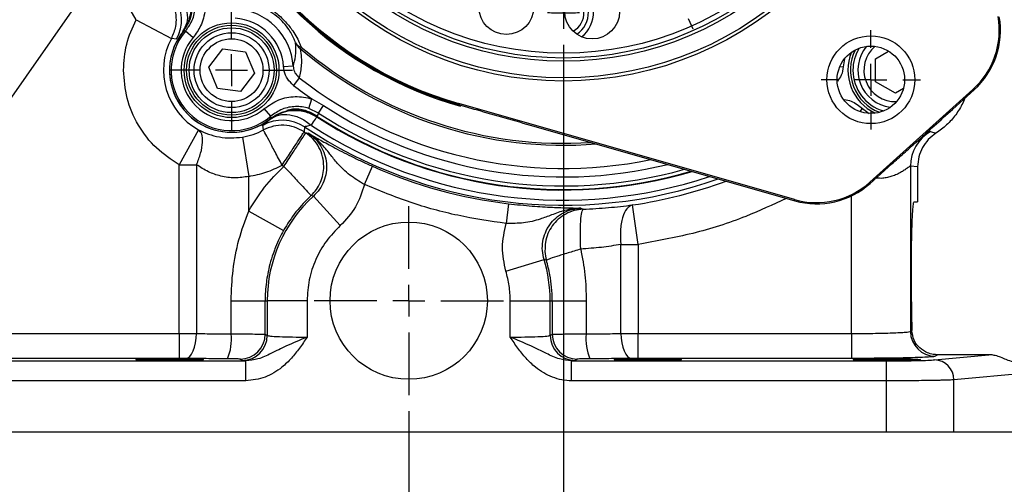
# Model space of a CAD drawing. Header units: inches. Extents: x 0.4 to 16.6, y 0.2 to 10.8.
# Tile 3 of 12: x 3.3 to 6.4, y 4.2 to 5.6. Entities that reach past the tile are written whole.
import ezdxf

# ---------------------------------------------------------------- set-up
doc = ezdxf.new("R2010")
doc.units = ezdxf.units.IN
doc.header["$MEASUREMENT"] = 0
doc.layers.add('SLD-0', color=7, linetype='Continuous', lineweight=25)
doc.styles.add('SLDTEXTSTYLE0', font='TXT', dxfattribs={"width": 0.75})
doc.dimstyles.new('SLDDIMSTYLE0', dxfattribs={"dimtxt": 0.145833, "dimasz": 0.13, "dimexe": 0, "dimexo": 0.0625, "dimgap": 0.036458, "dimtad": 0, "dimtih": 1, "dimtoh": 1, "dimdec": 1, "dimlfac": 2, "dimrnd": 1e-09, "dimzin": 12, "dimdsep": 46, "dimtxsty": 'SLDTEXTSTYLE0', "dimsah": 1, "dimcen": 0.09, "dimadec": 0, "dimazin": 3, "dimtfac": 1, "dimtdec": 1, "dimtofl": 0, "dimtmove": 0, "dimatfit": 3, "dimfxl": 0, "dimfrac": 2, "dimtolj": 1, "dimtzin": 12, "dimarcsym": 0})
doc.dimstyles.new('SLDDIMSTYLE1', dxfattribs={"dimtxt": 0.145833, "dimasz": 0.13, "dimexe": 0, "dimexo": 0.0625, "dimgap": 0.036458, "dimtad": 0, "dimtih": 1, "dimtoh": 1, "dimdec": 1, "dimlfac": 2, "dimrnd": 1e-09, "dimzin": 4, "dimdsep": 46, "dimtxsty": 'SLDTEXTSTYLE0', "dimsah": 1, "dimcen": 0.09, "dimadec": 0, "dimazin": 1, "dimtfac": 1, "dimtdec": 1, "dimtofl": 0, "dimtmove": 0, "dimatfit": 3, "dimfxl": 0, "dimfrac": 2, "dimtolj": 1, "dimtzin": 12, "dimarcsym": 0})

# ---------------------------------------------------------------- blocks, each defined once
blk = doc.blocks.new('_D')
at = {"layer": 'SLD-0', "color": 7}
for p, q in [((5.0777, 8.0255), (7.8678, 8.0255)), ((7.7428, 8.0255), (7.7428, 6.5568)), ((7.5812, 6.2955), (7.5369, 6.2955)), ((7.5369, 6.2955), (7.5369, 6.0638)), ((7.9045, 6.2955), (7.9488, 6.2955)), ((7.9488, 6.2955), (7.9488, 6.0638)), ((7.5369, 6.0638), (7.5812, 6.0638)), ((7.9488, 6.0638), (7.9045, 6.0638)), ((7.7428, 4.3571), (7.7428, 6.0342)), ((6.2991, 4.3571), (7.8678, 4.3571))]:
    blk.add_line(p, q, dxfattribs=at)
for points in [[(7.7428, 8.0255), (7.7228, 7.8955), (7.7628, 7.8955)], [(7.7428, 4.3571), (7.7628, 4.4871), (7.7228, 4.4871)]]:
    blk.add_solid(points, dxfattribs=at)
at = {"layer": 'SLD-0', "color": 7, "char_height": 0.14583, "attachment_point": 1, "style": 'SLDTEXTSTYLE0'}
for s, insert in [('7.3', (7.6082, 6.5131)), ('186', (7.5812, 6.2518))]:
    blk.add_mtext(s, dxfattribs=dict(at, insert=insert))
blk = doc.blocks.new('_D_1')
at = {"layer": 'SLD-0', "color": 7}
for p, q in [((4.5435, 4.4219), (4.5435, 3.1446)), ((6.5102, 4.3071), (6.5102, 3.1446)), ((4.5435, 3.2696), (5.1953, 3.2696)), ((5.3673, 3.2696), (5.323, 3.2696)), ((5.323, 3.2696), (5.323, 3.0379)), ((5.6906, 3.2696), (5.735, 3.2696)), ((5.735, 3.2696), (5.735, 3.0379)), ((6.5102, 3.2696), (5.8626, 3.2696)), ((5.323, 3.0379), (5.3673, 3.0379)), ((5.735, 3.0379), (5.6906, 3.0379))]:
    blk.add_line(p, q, dxfattribs=at)
for points in [[(4.5435, 3.2696), (4.6735, 3.2496), (4.6735, 3.2896)], [(6.5102, 3.2696), (6.3802, 3.2896), (6.3802, 3.2496)]]:
    blk.add_solid(points, dxfattribs=at)
at = {"layer": 'SLD-0', "color": 7, "char_height": 0.14583, "attachment_point": 1, "style": 'SLDTEXTSTYLE0'}
for s, insert in [('3.9', (5.3943, 3.4871)), ('100', (5.3673, 3.2259))]:
    blk.add_mtext(s, dxfattribs=dict(at, insert=insert))
blk = doc.blocks.new('_D_2')
at = {"layer": 'SLD-0', "color": 7}
for p, q in [((5.0277, 5.5686), (5.0277, 3.8244)), ((4.5435, 4.4219), (4.5435, 3.8244)), ((4.5435, 3.9494), (5.0277, 3.9494)), ((5.0277, 3.9494), (5.2492, 3.9494)), ((5.4212, 3.9494), (5.3769, 3.9494)), ((5.3769, 3.9494), (5.3769, 3.7177)), ((5.6367, 3.9494), (5.6811, 3.9494)), ((5.6811, 3.9494), (5.6811, 3.7177)), ((5.3769, 3.7177), (5.4212, 3.7177)), ((5.6811, 3.7177), (5.6367, 3.7177))]:
    blk.add_line(p, q, dxfattribs=at)
for points in [[(4.5435, 3.9494), (4.6735, 3.9294), (4.6735, 3.9694)], [(5.0277, 3.9494), (4.8977, 3.9694), (4.8977, 3.9294)]]:
    blk.add_solid(points, dxfattribs=at)
at = {"layer": 'SLD-0', "color": 7, "char_height": 0.14583, "attachment_point": 1, "style": 'SLDTEXTSTYLE0'}
for s, insert in [('1.0', (5.3943, 4.167)), ('25', (5.4212, 3.9057))]:
    blk.add_mtext(s, dxfattribs=dict(at, insert=insert))
blk = doc.blocks.new('_D_3')
at = {"layer": 'SLD-0', "color": 7}
for p, q in [((4.5435, 4.4219), (4.5435, 3.1446)), ((2.5767, 4.3071), (2.5767, 3.1446)), ((2.5767, 3.2696), (3.2804, 3.2696)), ((3.4524, 3.2696), (3.4081, 3.2696)), ((3.4081, 3.2696), (3.4081, 3.0379)), ((3.7757, 3.2696), (3.8201, 3.2696)), ((3.8201, 3.2696), (3.8201, 3.0379)), ((4.5435, 3.2696), (3.9477, 3.2696)), ((3.4081, 3.0379), (3.4524, 3.0379)), ((3.8201, 3.0379), (3.7757, 3.0379))]:
    blk.add_line(p, q, dxfattribs=at)
for points in [[(2.5767, 3.2696), (2.7067, 3.2496), (2.7067, 3.2896)], [(4.5435, 3.2696), (4.4135, 3.2896), (4.4135, 3.2496)]]:
    blk.add_solid(points, dxfattribs=at)
at = {"layer": 'SLD-0', "color": 7, "char_height": 0.14583, "attachment_point": 1, "style": 'SLDTEXTSTYLE0'}
for s, insert in [('3.9', (3.4794, 3.4871)), ('100', (3.4524, 3.2259))]:
    blk.add_mtext(s, dxfattribs=dict(at, insert=insert))
blk = doc.blocks.new('_D_4')
at = {"layer": 'SLD-0', "color": 7}
for p, q in [((5.9871, 6.528), (7.1987, 6.528)), ((7.0737, 6.528), (7.0737, 5.6951)), ((6.9121, 5.4338), (6.8678, 5.4338)), ((6.8678, 5.4338), (6.8678, 5.2021)), ((7.2354, 5.4338), (7.2797, 5.4338)), ((7.2797, 5.4338), (7.2797, 5.2021)), ((6.8678, 5.2021), (6.9121, 5.2021)), ((7.2797, 5.2021), (7.2354, 5.2021)), ((7.0737, 4.3571), (7.0737, 5.1726)), ((6.2991, 4.3571), (7.1987, 4.3571))]:
    blk.add_line(p, q, dxfattribs=at)
for points in [[(7.0737, 6.528), (7.0537, 6.398), (7.0937, 6.398)], [(7.0737, 4.3571), (7.0937, 4.4871), (7.0537, 4.4871)]]:
    blk.add_solid(points, dxfattribs=at)
at = {"layer": 'SLD-0', "color": 7, "char_height": 0.14583, "attachment_point": 1, "style": 'SLDTEXTSTYLE0'}
for s, insert in [('4.3', (6.9391, 5.6514)), ('110', (6.9121, 5.3901))]:
    blk.add_mtext(s, dxfattribs=dict(at, insert=insert))
blk = doc.blocks.new('SW_CENTERMARKSYMBOL_0')
at = {"layer": 'SLD-0', "color": 0}
for p, q in [((0, 0.1), (0, 0.2962)), ((0, 0), (0, 0.05)), ((-0.1, 0), (-0.2962, 0)), ((0, 0), (-0.05, 0)), ((0, 0), (0, -0.05)), ((0, 0), (0.05, 0)), ((0.1, 0), (0.2962, 0)), ((0, -0.1), (0, -0.2962))]:
    blk.add_line(p, q, dxfattribs=at)
blk = doc.blocks.new('SW_CENTERMARKSYMBOL_1')
at = {"layer": 'SLD-0', "color": 0}
for p, q in [((0, 0.1), (0, 0.190625)), ((0, 0), (0, 0.05)), ((-0.1, 0), (-0.190625, 0)), ((0, 0), (-0.05, 0)), ((0, 0), (0, -0.05)), ((0, 0), (0.05, 0)), ((0.1, 0), (0.190625, 0)), ((0, -0.1), (0, -0.190625))]:
    blk.add_line(p, q, dxfattribs=at)
blk = doc.blocks.new('SW_CENTERMARKSYMBOL_9')
at = {"layer": 'SLD-0', "color": 0}
for p, q in [((-0.3495, 0.8851), (-0.3495, 1.6945)), ((-0.3495, 0.7851), (-0.3495, 0.8351)), ((-0.4495, 0.7851), (-1.2589, 0.7851)), ((-0.3495, 0.7851), (-0.3995, 0.7851)), ((-0.3495, 0.7851), (-0.3495, 0.7351)), ((-0.3495, 0.7851), (-0.2995, 0.7851)), ((-0.2495, 0.7851), (0.5598, 0.7851)), ((-0.3495, 0.6851), (-0.3495, -0.1243)), ((-0.9139, 0.277), (-0.893, 0.2958)), ((-0.9882, 0.21), (-0.951, 0.2435)), ((-0.9882, 0.21), (-1.0253, 0.1766)), ((-1.0625, 0.1431), (-1.0834, 0.1243)), ((-0.0407, 0.0914), (-0.0553, 0.1242)), ((-0.3495, 0.0257), (-0.3495, 0.0538)), ((0, 0), (-0.0203, 0.0457)), ((0, 0), (0.0203, -0.0457)), ((-0.3495, -0.0743), (-0.3495, -0.0243)), ((-0.3495, -0.0743), (-0.3495, -0.1243)), ((0.0407, -0.0914), (0.0553, -0.1242)), ((-0.3495, -0.1743), (-0.3495, -0.2024))]:
    blk.add_line(p, q, dxfattribs=at)
for start, end in [(218.6664, 222), (222, 225.3336), (228.6671, 263.3329), (290.6664, 294), (294, 297.3336), (276.6671, 287.3329), (266.6664, 270), (270, 273.3336)]:
    blk.add_arc((-0.3495, 0.7851), 0.8594, start, end, dxfattribs=at)
blk = doc.blocks.new('SW_CENTERMARKSYMBOL_11')
at = {"layer": 'SLD-0', "color": 0}
for p, q in [((0, 0.1), (0, 0.155475)), ((0, 0), (0, 0.05)), ((-0.1, 0), (-0.155475, 0)), ((0, 0), (-0.05, 0)), ((0, 0), (0, -0.05)), ((0, 0), (0.05, 0)), ((0.1, 0), (0.155475, 0)), ((0, -0.1), (0, -0.155475))]:
    blk.add_line(p, q, dxfattribs=at)

msp = doc.modelspace()

# ---------------------------------------------------------------- linework, layer by layer
at = {"color": 7, "linetype": 'Continuous', "lineweight": 25}
for p, q in [((3.5912, 5.8209), (3.1647, 5.2117)), ((3.6904, 5.6477), (3.5912, 5.8209)), ((3.8649, 5.6763), (3.8557, 5.6434)), ((3.6904, 5.6477), (3.8008, 5.5892)), ((3.8454, 5.6123), (3.8691, 5.592)), ((3.8167, 5.5869), (3.8008, 5.5892)), ((3.9177, 5.4989), (3.9616, 5.5562)), ((3.9616, 5.5562), (4.0331, 5.5468)), ((4.0331, 5.5468), (4.0608, 5.4801)), ((4.2073, 5.5621), (4.2034, 5.5574)), ((6.0037, 5.5256), (6.0451, 5.5495)), ((6.0037, 5.4534), (6.0037, 5.5256)), ((3.9453, 5.4322), (3.9177, 5.4989)), ((4.182, 5.5025), (4.1521, 5.5004)), ((4.0608, 5.4801), (4.0169, 5.4228)), ((4.2011, 5.4656), (4.1829, 5.4421)), ((6.0662, 5.4173), (6.0037, 5.4534)), ((4.0169, 5.4228), (3.9453, 5.4322)), ((6.3088, 5.4292), (5.9866, 5.1391)), ((6.0913, 5.4318), (6.0662, 5.4173)), ((6.2905, 5.4081), (6.3124, 5.4279)), ((6.3124, 5.4279), (6.3088, 5.4292)), ((4.2313, 5.3698), (4.2408, 5.3995)), ((4.2408, 5.3995), (4.2768, 5.3789)), ((6.2446, 5.3667), (6.2905, 5.4081)), ((4.112, 5.3456), (4.0917, 5.3694)), ((4.2615, 5.3555), (4.2313, 5.3698)), ((4.2615, 5.3555), (4.2768, 5.3789)), ((4.6996, 5.3818), (4.7006, 5.3851)), ((5.7506, 5.0845), (4.7006, 5.3851)), ((4.1104, 5.3383), (4.1289, 5.3485)), ((4.2549, 5.3479), (4.2562, 5.3435)), ((3.8857, 5.3031), (3.8251, 5.1938)), ((4.0887, 5.3025), (4.0866, 5.317)), ((4.2174, 5.3122), (4.2162, 5.2965)), ((4.9348, 5.3146), (5.7515, 5.0808)), ((4.0231, 5.2803), (4.0431, 5.157)), ((4.2213, 5.2932), (4.2288, 5.2926)), ((6.1761, 5.2978), (6.1933, 5.2923)), ((3.8251, 4.6654), (3.8251, 5.1938)), ((3.8796, 5.1938), (3.8796, 4.6653)), ((4.1475, 5.1922), (4.153, 5.1885)), ((4.4047, 5.1318), (4.4301, 5.1889)), ((6.0095, 5.1551), (6.0555, 5.1964)), ((6.1134, 5.1894), (6.1134, 4.672)), ((6.136, 5.1873), (6.1134, 5.1894)), ((6.136, 5.1873), (6.136, 5.0771)), ((4.0431, 5.0488), (4.0431, 5.157)), ((5.9875, 5.1353), (6.0095, 5.1551)), ((5.9866, 5.1391), (5.9875, 5.1353)), ((4.2453, 5.0953), (4.238, 5.097)), ((4.3294, 5.003), (4.2453, 5.0953)), ((5.7515, 5.0808), (5.7506, 5.0845)), ((4.8561, 5.0716), (4.8488, 5.0096)), ((5.0822, 5.0578), (5.089, 5.0544)), ((5.2618, 4.9441), (5.2436, 5.0677)), ((6.1249, 5.0771), (6.136, 5.0771)), ((4.0431, 5.0488), (4.152, 4.9877)), ((5.2073, 4.6653), (5.2073, 4.9441)), ((5.2618, 4.9441), (5.2618, 4.6654)), ((4.8476, 4.8604), (4.9671, 4.8967)), ((4.9744, 4.8944), (4.9671, 4.8967)), ((6.1168, 4.7646), (6.1168, 4.8896)), ((3.9878, 4.7681), (4.0943, 4.7681)), ((3.9878, 4.6642), (3.9878, 4.7681)), ((4.0943, 4.7681), (4.1007, 4.7681)), ((4.0943, 4.663), (4.0943, 4.7681)), ((4.2256, 4.7681), (4.1007, 4.7681)), ((4.1007, 4.7681), (4.1007, 4.6592)), ((4.2256, 4.7681), (4.2256, 4.6541)), ((4.8613, 4.6541), (4.8613, 4.7681)), ((4.8613, 4.7681), (4.9862, 4.7681)), ((4.9862, 4.6592), (4.9862, 4.7681)), ((4.9862, 4.7681), (4.9926, 4.7681)), ((4.9926, 4.7681), (4.9926, 4.663)), ((4.9926, 4.7681), (5.0991, 4.7681)), ((5.0991, 4.7681), (5.0991, 4.6642)), ((3.1584, 4.6654), (3.8251, 4.6654)), ((3.8251, 4.6654), (3.8251, 4.5874)), ((4.0943, 4.663), (4.1007, 4.6592)), ((4.9862, 4.6592), (4.9926, 4.663)), ((5.2618, 4.5874), (5.2618, 4.6654)), ((5.2618, 4.6654), (5.9286, 4.6654)), ((5.9286, 4.6654), (5.9286, 4.5874)), ((6.1134, 4.672), (6.1178, 4.6746)), ((6.1889, 4.5827), (6.3592, 4.5987)), ((6.1991, 4.5987), (6.1913, 4.594)), ((6.3592, 4.5987), (6.1991, 4.5987)), ((3.0497, 4.5797), (4.0337, 4.5797)), ((3.8251, 4.5874), (3.1584, 4.5874)), ((4.0228, 4.5812), (4.0164, 4.5851)), ((4.0337, 4.5797), (4.0228, 4.5812)), ((4.0337, 4.5172), (4.0337, 4.5797)), ((5.0641, 4.5812), (5.0532, 4.5797)), ((5.0532, 4.5797), (6.0372, 4.5797)), ((5.0532, 4.5172), (5.0532, 4.5797)), ((5.0706, 4.5851), (5.0641, 4.5812)), ((5.9286, 4.5874), (5.2618, 4.5874)), ((6.0372, 4.5797), (6.0372, 4.5172)), ((6.5021, 4.5439), (6.2491, 4.5202)), ((4.0337, 4.5172), (3.0497, 4.5172)), ((6.0372, 4.5172), (5.0532, 4.5172)), ((6.0372, 4.5172), (6.0372, 4.3571)), ((6.2491, 4.3571), (6.2491, 4.5202)), ((3.0497, 4.3571), (6.0372, 4.3571)), ((6.0372, 4.3571), (6.2491, 4.3571)), ((6.2491, 4.3571), (6.5021, 4.3571))]:
    msp.add_line(p, q, dxfattribs=at)
at = {"color": 8, "linetype": 'Continuous', "lineweight": 25}
for p, q in [((5.9069, 5.5253), (5.9033, 5.5004)), ((5.8926, 5.5012), (5.9033, 5.5004)), ((5.9556, 5.3599), (5.9637, 5.3694)), ((5.9637, 5.3694), (5.9845, 5.3544)), ((5.9286, 4.6654), (5.9286, 5.0958))]:
    msp.add_line(p, q, dxfattribs=at)
at = {"color": 7, "linetype": 'Continuous', "lineweight": 25, "flags": 128}
for points in [[(3.8456, 4.5873), (3.8521, 4.5891), (3.8584, 4.5937), (3.8642, 4.6011), (3.8694, 4.6108), (3.8736, 4.6225), (3.8768, 4.6358), (3.8788, 4.6503), (3.8796, 4.6653)], [(5.2073, 4.6653), (5.2081, 4.6503), (5.2102, 4.6358), (5.2133, 4.6225), (5.2176, 4.6108), (5.2227, 4.6011), (5.2285, 4.5937), (5.2348, 4.5891), (5.2413, 4.5873)]]:
    msp.add_lwpolyline(points, dxfattribs=at)
at = {"color": 7, "linetype": 'Continuous', "lineweight": 25}
for centre, radius in [((5.0277, 6.528), 1.0725), ((5.0277, 6.528), 1.0625), ((5.0277, 6.528), 1.0105), ((5.0277, 6.528), 1.0005), ((5.0277, 6.528), 0.9855), ((4.849, 5.6874), 0.0859), ((5.1175, 5.6733), 0.0859), ((3.9892, 5.4895), 0.1484), ((3.9892, 5.4895), 0.1406), ((3.9892, 5.4895), 0.1328), ((3.9892, 5.4895), 0.1172), ((3.9892, 5.4895), 0.0983), ((5.9896, 5.4597), 0.1375), ((5.9896, 5.4597), 0.1055), ((4.5435, 4.7681), 0.2462)]:
    msp.add_circle(centre, radius, dxfattribs=at)
for centre, radius, start, end in [((5.0277, 6.528), 1.1922, 189.9731, 254.0269), ((5.0277, 6.528), 1.1888, 189.9731, 254.0269), ((5.0277, 5.6686), 0.0781, 301.9798, 63.1599), ((5.0277, 5.6686), 0.0938, 307.2621, 58.7379), ((3.7078, 5.6484), 0.125, 330.5524, 33.6555), ((5.0277, 5.6686), 0.0643, 297.7228, 68.2773), ((3.9892, 5.4894), 0.1933, 3.8578, 86.1422), ((3.9892, 5.4894), 0.1633, 3.8578, 86.1422), ((3.9892, 5.4894), 0.1942, 141.2653, 270), ((3.9892, 5.4894), 0.1942, 141.2653, 308.7347), ((3.9892, 5.4894), 0.1891, 139.4979, 310.5021), ((3.9892, 5.4894), 0.2131, 152.0974, 240.9742), ((3.9892, 5.4894), 0.1579, 139.4979, 310.5021), ((4.2137, 5.5891), 0.0278, 209.5769, 256.7558), ((4.2334, 5.595), 0.0481, 203.9953, 231.3241), ((6.0662, 5.4895), 0.1406, 153.3982, 249.4399), ((6.0662, 5.4895), 0.1173, 140.3499, 262.115), ((5.0277, 6.528), 1.3758, 232.1172, 235.1115), ((3.9892, 5.4894), 0.1942, 270, 308.7347), ((4.1481, 5.2081), 0.125, 56.3445, 119.4476), ((5.0277, 6.528), 1.412, 236.9123, 286.4263), ((3.9892, 5.4894), 0.2118, 279.2084, 298.0345), ((5.0277, 6.528), 1.4748, 236.6166, 236.8544), ((6.2385, 5.1894), 0.1251, 119.8874, 179.9951), ((5.0277, 6.528), 1.4664, 245.9515, 263.2799), ((4.5435, 4.7681), 0.4427, 132.3361, 180), ((4.5435, 4.7681), 0.4489, 132.8816, 150.7036), ((4.5435, 4.7681), 0.4427, 0, 16.8953), ((3.8385, 4.6464), 0.1504, 336.4276, 6.8128), ((4.0163, 4.6631), 0.0781, 270.0941, 359.9409), ((4.0227, 4.6593), 0.0781, 270.0941, 359.9409), ((5.0642, 4.6593), 0.0781, 180.0591, 269.9059), ((5.0707, 4.6631), 0.0781, 180.0591, 269.9059), ((5.2484, 4.6464), 0.1504, 173.1872, 203.5724), ((6.1915, 4.6721), 0.0781, 180.0591, 269.9059), ((6.1872, 4.5209), 0.0619, 359.4236, 88.4406)]:
    msp.add_arc(centre, radius, start, end, dxfattribs=at)
at = {"color": 8, "linetype": 'Continuous', "lineweight": 25}
for centre, radius, start, end in [((5.0277, 6.528), 1.1954, 198.852, 254.348), ((5.0277, 6.528), 1.2734, 229.6581, 274.6017), ((5.0277, 6.528), 1.2673, 229.6581, 273.8557), ((6.0662, 5.4895), 0.1484, 157.6095, 244.8554), ((6.0662, 5.4895), 0.1328, 148.6634, 180), ((6.0662, 5.4895), 0.0983, 130.3328, 272.1321), ((6.0662, 5.4895), 0.1328, 180, 253.8015), ((5.0277, 6.528), 1.3461, 232.1172, 281.6972), ((5.0277, 6.528), 1.3727, 236.8366, 283.7451), ((5.0277, 6.528), 1.4136, 236.9214, 286.5323), ((5.0277, 6.528), 1.412, 236.9123, 286.4249), ((5.0277, 6.528), 1.4007, 236.8366, 285.6921), ((5.0277, 6.528), 1.4611, 236.3186, 289.347), ((5.0277, 6.528), 1.4453, 236.9214, 288.452), ((5.0277, 6.528), 1.4761, 278.4079, 290.1617)]:
    msp.add_arc(centre, radius, start, end, dxfattribs=at)
at = {"color": 7, "linetype": 'Continuous', "lineweight": 25}
for centre, major_axis, ratio, start_param, end_param in [((6.1415, 5.6149), (-0.2364, 0.0815), 0.999801, 2.635766, 3.647419), ((6.1451, 5.6137), (0.2364, -0.0815), 0.999851, 5.777359, 6.789012), ((5.8194, 5.3249), (-0.0563, 0.2436), 0.999801, 2.635766, 3.647419), ((5.8202, 5.3212), (-0.0563, 0.2436), 0.999851, 2.635766, 3.647419), ((6.1249, 4.7646), (0, 0.1875), 0.043661, 1.570796, 2.071341)]:
    msp.add_ellipse(centre, major_axis=major_axis, ratio=ratio, start_param=start_param, end_param=end_param, dxfattribs=at)
for centre in [(3.7954, 4.5836), (5.2915, 4.5836), (6.0395, 4.5836)]:
    msp.add_ellipse(centre, major_axis=(0.1055, 0), ratio=0.026186, dxfattribs=at)
for points, knots in [([(3.8167, 5.7392), (3.8245, 5.7287), (3.8406, 5.7071), (3.8516, 5.6711), (3.8514, 5.6367), (3.8413, 5.6192), (3.8364, 5.6106)], [0, 0, 0, 0, 0.243136, 0.5, 0.756864, 1, 1, 1, 1]), ([(3.8364, 5.6106), (3.8448, 5.6239), (3.8588, 5.6461), (3.8649, 5.6853), (3.8614, 5.7222), (3.8492, 5.7452), (3.8432, 5.7565)], [0, 0, 0, 0, 0.30035, 0.499876, 0.756119, 1, 1, 1, 1]), ([(3.8454, 5.6123), (3.8521, 5.6216), (3.8671, 5.6423), (3.8771, 5.6815), (3.8751, 5.7128), (3.8703, 5.7289), (3.8695, 5.7316)], [0, 0, 0, 0, 0.2712374, 0.6021638, 0.9327439, 1, 1, 1, 1]), ([(3.8992, 5.7411), (3.9002, 5.7377), (3.9062, 5.7175), (3.9087, 5.6784), (3.8963, 5.6295), (3.8775, 5.6036), (3.8691, 5.592)], [0, 0, 0, 0, 0.067291, 0.398, 0.728909, 1, 1, 1, 1]), ([(3.7947, 5.7164), (3.7993, 5.7084), (3.8103, 5.6891), (3.8162, 5.6578), (3.8146, 5.6222), (3.8059, 5.6015), (3.8008, 5.5892)], [0, 0, 0, 0, 0.2054038, 0.5000114, 0.702002, 1, 1, 1, 1]), ([(4.0618, 5.7076), (4.071, 5.7036), (4.0935, 5.6939), (4.1277, 5.6712), (4.1592, 5.6412), (4.1849, 5.6082), (4.1994, 5.5815), (4.206, 5.5653), (4.2073, 5.5621)], [0, 0, 0, 0, 0.162337, 0.395787, 0.554182, 0.711926, 0.942817, 1, 1, 1, 1]), ([(3.8653, 5.6883), (3.8652, 5.6848), (3.8647, 5.671), (3.8589, 5.6433), (3.8454, 5.6228), (3.8377, 5.611)], [0, 0, 0, 0, 0.125551, 0.495144, 1, 1, 1, 1]), ([(4.1895, 5.5754), (4.1885, 5.578), (4.1837, 5.5905), (4.1731, 5.6114), (4.1536, 5.6371), (4.1392, 5.651), (4.1236, 5.6641), (4.1109, 5.6727), (4.0923, 5.6829), (4.0824, 5.6869), (4.0751, 5.6898)], [0, 0, 0, 0, 0.060426, 0.295827, 0.448101, 0.575654, 0.598782, 0.771911, 0.830481, 1, 1, 1, 1]), ([(3.8454, 5.6123), (3.8443, 5.6121), (3.8417, 5.6117), (3.8392, 5.6112), (3.8377, 5.611)], [0, 0, 0, 0, 0.423273, 1, 1, 1, 1]), ([(4.182, 5.5025), (4.1851, 5.5123), (4.1915, 5.5329), (4.1902, 5.5609), (4.1895, 5.5754)], [0, 0, 0, 0, 0.478666, 1, 1, 1, 1]), ([(4.2034, 5.5574), (4.2035, 5.557), (4.2075, 5.5375), (4.209, 5.505), (4.2037, 5.4786), (4.2011, 5.4656)], [0, 0, 0, 0, 0.0106574, 0.5134767, 1, 1, 1, 1]), ([(3.8251, 5.1938), (3.8004, 5.2101), (3.7502, 5.2431), (3.6946, 5.3161), (3.6578, 5.4), (3.6533, 5.46), (3.6511, 5.4894)], [0, 0, 0, 0, 0.245523, 0.5, 0.754477, 1, 1, 1, 1]), ([(4.1829, 5.4421), (4.1764, 5.4484), (4.1633, 5.4608), (4.1543, 5.4823), (4.1527, 5.4958), (4.1521, 5.5004)], [0, 0, 0, 0, 0.397023, 0.793893, 1, 1, 1, 1]), ([(4.182, 5.5025), (4.1823, 5.4995), (4.1833, 5.491), (4.1889, 5.4774), (4.1971, 5.4695), (4.2011, 5.4656)], [0, 0, 0, 0, 0.207401, 0.604963, 1, 1, 1, 1]), ([(4.0917, 5.3694), (4.1062, 5.3795), (4.1352, 5.3998), (4.1883, 5.4097), (4.2238, 5.4049), (4.2406, 5.3995), (4.2408, 5.3995)], [0, 0, 0, 0, 0.332453, 0.664935, 0.996731, 1, 1, 1, 1]), ([(6.2851, 5.4079), (6.2826, 5.4007), (6.2754, 5.38), (6.2557, 5.3496), (6.2279, 5.3172), (6.2048, 5.3006), (6.1933, 5.2923)], [0, 0, 0, 0, 0.152588, 0.435059, 0.717529, 1, 1, 1, 1]), ([(4.1103, 5.3367), (4.1236, 5.3451), (4.1458, 5.3591), (4.185, 5.3652), (4.2219, 5.3617), (4.2449, 5.3495), (4.2562, 5.3435)], [0, 0, 0, 0, 0.300346, 0.499876, 0.756119, 1, 1, 1, 1]), ([(4.1107, 5.338), (4.1225, 5.3459), (4.1386, 5.3567), (4.1574, 5.3615), (4.1624, 5.3627)], [0, 0, 0, 0, 0.729749, 1, 1, 1, 1]), ([(4.2313, 5.3698), (4.2312, 5.3699), (4.2177, 5.3741), (4.1893, 5.3779), (4.1468, 5.37), (4.1236, 5.3538), (4.112, 5.3456)], [0, 0, 0, 0, 0.003267, 0.334916, 0.667383, 1, 1, 1, 1]), ([(4.1622, 5.3644), (4.1682, 5.366), (4.1869, 5.3707), (4.2201, 5.3661), (4.2433, 5.354), (4.2549, 5.3479)], [0, 0, 0, 0, 0.191777, 0.594963, 1, 1, 1, 1]), ([(4.1624, 5.3627), (4.1625, 5.3627), (4.165, 5.3632), (4.1674, 5.3635), (4.1697, 5.3638)], [0, 0, 0, 0, 0.0200913, 1, 1, 1, 1]), ([(4.1697, 5.3638), (4.172, 5.3641), (4.1882, 5.3663), (4.2194, 5.3645), (4.2444, 5.3515), (4.2569, 5.345)], [0, 0, 0, 0, 0.07803, 0.53902, 1, 1, 1, 1]), ([(4.6996, 5.3818), (4.7179, 5.3766), (4.7963, 5.3541), (4.8747, 5.3317), (4.9348, 5.3146)], [0, 0, 0, 0, 0.233337, 1, 1, 1, 1]), ([(6.0555, 5.1964), (6.068, 5.2076), (6.0931, 5.23), (6.1374, 5.2698), (6.1882, 5.3156), (6.2258, 5.3496), (6.2446, 5.3667)], [0, 0, 0, 0, 0.199302, 0.400437, 0.698467, 1, 1, 1, 1]), ([(4.0866, 5.317), (4.0877, 5.3181), (4.0898, 5.3202), (4.1037, 5.3313), (4.1103, 5.3367)], [0, 0, 0, 0, 0.521875, 1, 1, 1, 1]), ([(4.1103, 5.3367), (4.1189, 5.3416), (4.1365, 5.3517), (4.1708, 5.3518), (4.2068, 5.3409), (4.2284, 5.3248), (4.2389, 5.317)], [0, 0, 0, 0, 0.243136, 0.5, 0.756864, 1, 1, 1, 1]), ([(4.1107, 5.338), (4.1109, 5.3394), (4.1114, 5.342), (4.1118, 5.3446), (4.112, 5.3456)], [0, 0, 0, 0, 0.576727, 1, 1, 1, 1]), ([(4.2615, 5.3555), (4.2608, 5.3539), (4.2593, 5.3504), (4.2578, 5.3469), (4.2569, 5.345)], [0, 0, 0, 0, 0.450353, 1, 1, 1, 1]), ([(3.8796, 5.1938), (3.8844, 5.206), (3.8942, 5.231), (3.8996, 5.2646), (3.8975, 5.2909), (3.8896, 5.2991), (3.8857, 5.3031)], [0, 0, 0, 0, 0.242922, 0.5, 0.757078, 1, 1, 1, 1]), ([(3.8857, 5.3031), (3.896, 5.2982), (3.916, 5.2886), (3.9504, 5.28), (3.9865, 5.2762), (4.0109, 5.279), (4.0231, 5.2803)], [0, 0, 0, 0, 0.264397, 0.518072, 0.760865, 1, 1, 1, 1]), ([(4.2162, 5.2965), (4.2064, 5.3019), (4.1868, 5.3128), (4.1533, 5.3183), (4.1195, 5.3159), (4.099, 5.3069), (4.0887, 5.3025)], [0, 0, 0, 0, 0.25, 0.5, 0.75, 1, 1, 1, 1]), ([(4.2389, 5.317), (4.2334, 5.3157), (4.2252, 5.3137), (4.2183, 5.3128), (4.2177, 5.3124), (4.2174, 5.3122)], [0, 0, 0, 0, 0.498523, 0.750294, 1, 1, 1, 1]), ([(4.2778, 5.1885), (4.2771, 5.1987), (4.2756, 5.2194), (4.2638, 5.2486), (4.2459, 5.2745), (4.2294, 5.287), (4.2213, 5.2932)], [0, 0, 0, 0, 0.246118, 0.5, 0.753882, 1, 1, 1, 1]), ([(4.2288, 5.2926), (4.2342, 5.2895), (4.2451, 5.2832), (4.2629, 5.2732), (4.2831, 5.2621), (4.3065, 5.2494), (4.3332, 5.2354), (4.3632, 5.2202), (4.3957, 5.2045), (4.4187, 5.194), (4.4301, 5.1889)], [0, 0, 0, 0, 0.127266, 0.254264, 0.380143, 0.504961, 0.6321, 0.753817, 0.877276, 1, 1, 1, 1]), ([(4.4047, 5.1318), (4.389, 5.1413), (4.3562, 5.1613), (4.3226, 5.1943), (4.2957, 5.2286), (4.2682, 5.2634), (4.2424, 5.2825), (4.2288, 5.2926)], [0, 0, 0, 0, 0.200921, 0.42175, 0.59011, 0.784467, 1, 1, 1, 1]), ([(4.2288, 5.2926), (4.2365, 5.2869), (4.2518, 5.2755), (4.2692, 5.2524), (4.2812, 5.2263), (4.2869, 5.1981), (4.286, 5.1693), (4.2785, 5.1416), (4.2652, 5.1159), (4.2519, 5.1022), (4.2453, 5.0953)], [0, 0, 0, 0, 0.125504, 0.250381, 0.375384, 0.500515, 0.625146, 0.749927, 0.875096, 1, 1, 1, 1]), ([(6.1933, 5.2923), (6.1849, 5.286), (6.1683, 5.2735), (6.1503, 5.2477), (6.1382, 5.2186), (6.1367, 5.1977), (6.136, 5.1873)], [0, 0, 0, 0, 0.250654, 0.499259, 0.74905, 1, 1, 1, 1]), ([(4.0431, 5.157), (4.0284, 5.1548), (4.0065, 5.1514), (3.9771, 5.1538), (3.9489, 5.159), (3.9148, 5.1709), (3.8916, 5.186), (3.8796, 5.1938)], [0, 0, 0, 0, 0.248335, 0.373429, 0.501075, 0.742446, 1, 1, 1, 1]), ([(4.238, 5.097), (4.2438, 5.1032), (4.2557, 5.1155), (4.2681, 5.1383), (4.2763, 5.1629), (4.2773, 5.1801), (4.2778, 5.1885)], [0, 0, 0, 0, 0.247346, 0.5, 0.752654, 1, 1, 1, 1]), ([(4.4047, 5.1318), (4.397, 5.1075), (4.3818, 5.0588), (4.3469, 5.0216), (4.3294, 5.003)], [0, 0, 0, 0, 0.5001244, 1, 1, 1, 1]), ([(4.8488, 5.0096), (4.798, 5.0171), (4.6963, 5.0322), (4.5473, 5.0733), (4.4522, 5.1123), (4.4047, 5.1318)], [0, 0, 0, 0, 0.333257, 0.666732, 1, 1, 1, 1]), ([(5.0822, 5.0578), (5.0654, 5.0561), (5.0334, 5.0529), (4.992, 5.037), (4.9513, 5.0214), (4.9055, 5.0101), (4.8671, 5.0098), (4.8488, 5.0096)], [0, 0, 0, 0, 0.215533, 0.40989, 0.57825, 0.799079, 1, 1, 1, 1]), ([(4.8561, 5.0716), (4.8686, 5.0702), (4.8937, 5.0674), (4.9296, 5.0643), (4.9632, 5.062), (4.9934, 5.0604), (5.0199, 5.0593), (5.043, 5.0586), (5.0634, 5.0581), (5.0759, 5.0579), (5.0822, 5.0578)], [0, 0, 0, 0, 0.122724, 0.246183, 0.367905, 0.495039, 0.619857, 0.745736, 0.872734, 1, 1, 1, 1]), ([(4.9671, 4.8967), (4.9649, 4.906), (4.9605, 4.9246), (4.9622, 4.9535), (4.97, 4.9811), (4.9839, 5.0063), (5.0032, 5.0276), (5.0269, 5.0439), (5.0536, 5.0549), (5.0726, 5.0568), (5.0822, 5.0578)], [0, 0, 0, 0, 0.1249042, 0.2500728, 0.3748542, 0.4994848, 0.6246164, 0.749619, 0.8744961, 1, 1, 1, 1]), ([(5.089, 5.0544), (5.0797, 5.0534), (5.061, 5.0513), (5.0344, 5.0403), (5.011, 5.024), (4.9919, 5.0029), (4.9782, 4.9781), (4.9703, 4.9531), (4.9701, 4.9364), (4.97, 4.9294)], [0, 0, 0, 0, 0.1462736, 0.2963852, 0.4464968, 0.5927704, 0.739044, 0.8891556, 1, 1, 1, 1]), ([(5.0816, 4.9295), (5.0812, 4.945), (5.0803, 4.977), (5.0815, 5.0185), (5.0845, 5.0477), (5.0875, 5.0522), (5.089, 5.0544)], [0, 0, 0, 0, 0.240494, 0.499997, 0.757068, 1, 1, 1, 1]), ([(5.2436, 5.0677), (5.2375, 5.0649), (5.2248, 5.059), (5.2114, 5.0298), (5.2045, 4.9896), (5.2064, 4.9589), (5.2073, 4.9441)], [0, 0, 0, 0, 0.241203, 0.5, 0.758797, 1, 1, 1, 1]), ([(6.1168, 4.8896), (6.1168, 4.901), (6.1168, 4.9246), (6.1173, 4.9595), (6.1181, 4.9931), (6.1191, 5.0231), (6.1204, 5.0475), (6.1219, 5.0648), (6.1234, 5.0752), (6.1244, 5.0765), (6.1249, 5.0771)], [0, 0, 0, 0, 0.116461, 0.239907, 0.368501, 0.499847, 0.63122, 0.759884, 0.883429, 1, 1, 1, 1]), ([(3.9878, 4.7681), (3.989, 4.8002), (3.9915, 4.8642), (4.0097, 4.9589), (4.032, 5.0189), (4.0431, 5.0488)], [0, 0, 0, 0, 0.334359, 0.667477, 1, 1, 1, 1]), ([(4.3294, 5.003), (4.3142, 4.9874), (4.2833, 4.9558), (4.2509, 4.8973), (4.2295, 4.834), (4.2269, 4.7899), (4.2256, 4.7681)], [0, 0, 0, 0, 0.247277, 0.5, 0.752723, 1, 1, 1, 1]), ([(4.8476, 4.8604), (4.8421, 4.8853), (4.8311, 4.9351), (4.8429, 4.9848), (4.8488, 5.0096)], [0, 0, 0, 0, 0.4998756, 1, 1, 1, 1]), ([(4.152, 4.9877), (4.1478, 4.98), (4.1387, 4.9631), (4.128, 4.9388), (4.1176, 4.9114), (4.1091, 4.8835), (4.1023, 4.8535), (4.0977, 4.8249), (4.0948, 4.7967), (4.0945, 4.7775), (4.0943, 4.7681)], [0, 0, 0, 0, 0.115342, 0.249777, 0.347008, 0.498247, 0.630411, 0.74895, 0.876797, 1, 1, 1, 1]), ([(5.0816, 4.9295), (5.068, 4.9254), (5.0399, 4.917), (5.0047, 4.9058), (4.9801, 4.8974), (4.9763, 4.8954), (4.9744, 4.8944)], [0, 0, 0, 0, 0.241834, 0.5, 0.758166, 1, 1, 1, 1]), ([(4.9926, 4.7681), (4.9922, 4.7821), (4.9915, 4.8092), (4.9856, 4.8516), (4.9783, 4.8793), (4.9744, 4.8944)], [0, 0, 0, 0, 0.3281858, 0.6350077, 1, 1, 1, 1]), ([(3.8251, 4.6654), (3.8345, 4.6654), (3.8533, 4.6654), (3.8708, 4.6653), (3.8796, 4.6653)], [0, 0, 0, 0, 0.495691, 1, 1, 1, 1]), ([(3.8796, 4.6653), (3.8971, 4.665), (3.932, 4.6645), (3.9693, 4.6643), (3.9878, 4.6642)], [0, 0, 0, 0, 0.503909, 1, 1, 1, 1]), ([(3.9878, 4.6642), (4.0014, 4.6642), (4.0294, 4.6641), (4.0621, 4.6638), (4.0872, 4.6635), (4.0917, 4.6632), (4.0943, 4.663)], [0, 0, 0, 0, 0.242333, 0.500064, 0.714993, 1, 1, 1, 1]), ([(4.2256, 4.6541), (4.2038, 4.645), (4.1639, 4.6284), (4.1157, 4.6043), (4.0749, 4.5842), (4.0467, 4.5811), (4.0337, 4.5797)], [0, 0, 0, 0, 0.3267, 0.597068, 0.814921, 1, 1, 1, 1]), ([(4.2256, 4.6541), (4.2179, 4.6425), (4.2025, 4.6197), (4.177, 4.5875), (4.1499, 4.5612), (4.1219, 4.5416), (4.085, 4.5229), (4.0543, 4.5195), (4.0337, 4.5172)], [0, 0, 0, 0, 0.169826, 0.335253, 0.499961, 0.627917, 0.750681, 1, 1, 1, 1]), ([(4.1007, 4.6592), (4.1031, 4.6585), (4.1079, 4.6572), (4.137, 4.6555), (4.1783, 4.6543), (4.2101, 4.6542), (4.2256, 4.6541)], [0, 0, 0, 0, 0.240763, 0.500141, 0.756468, 1, 1, 1, 1]), ([(4.8613, 4.6541), (4.8768, 4.6542), (4.9087, 4.6543), (4.9499, 4.6555), (4.9791, 4.6572), (4.9839, 4.6585), (4.9862, 4.6592)], [0, 0, 0, 0, 0.24353, 0.499859, 0.759237, 1, 1, 1, 1]), ([(5.0532, 4.5797), (5.0403, 4.5811), (5.0121, 4.5842), (4.9712, 4.6043), (4.923, 4.6284), (4.8831, 4.645), (4.8613, 4.6541)], [0, 0, 0, 0, 0.185079, 0.4029315, 0.6732998, 1, 1, 1, 1]), ([(5.0532, 4.5172), (5.0429, 4.5178), (5.0224, 4.519), (4.9928, 4.528), (4.965, 4.5415), (4.937, 4.5612), (4.9099, 4.5875), (4.8844, 4.6197), (4.8691, 4.6425), (4.8613, 4.6541)], [0, 0, 0, 0, 0.1249395, 0.2501263, 0.3727131, 0.5005739, 0.6650645, 0.8303125, 1, 1, 1, 1]), ([(4.9926, 4.663), (4.9952, 4.6632), (4.9997, 4.6635), (5.0248, 4.6638), (5.0575, 4.6641), (5.0855, 4.6642), (5.0991, 4.6642)], [0, 0, 0, 0, 0.285011, 0.499936, 0.757669, 1, 1, 1, 1]), ([(5.0991, 4.6642), (5.1176, 4.6643), (5.155, 4.6645), (5.1898, 4.665), (5.2073, 4.6653)], [0, 0, 0, 0, 0.496091, 1, 1, 1, 1]), ([(5.2073, 4.6653), (5.2161, 4.6653), (5.2336, 4.6654), (5.2525, 4.6654), (5.2618, 4.6654)], [0, 0, 0, 0, 0.504309, 1, 1, 1, 1]), ([(5.9286, 4.6654), (5.9515, 4.6655), (5.9865, 4.6656), (6.0286, 4.6664), (6.0522, 4.6671), (6.0686, 4.6678), (6.0797, 4.6683), (6.0898, 4.6689), (6.0999, 4.6696), (6.1098, 4.6707), (6.1121, 4.6715), (6.1134, 4.672)], [0, 0, 0, 0, 0.242625, 0.369304, 0.499215, 0.559577, 0.623026, 0.689561, 0.759183, 0.86366, 1, 1, 1, 1]), ([(6.1991, 4.5987), (6.1942, 4.5989), (6.1824, 4.5996), (6.1621, 4.6061), (6.1412, 4.6197), (6.1228, 4.6427), (6.1194, 4.6641), (6.1178, 4.6746)], [0, 0, 0, 0, 0.101068, 0.239881, 0.483992, 0.746038, 1, 1, 1, 1]), ([(6.1913, 4.594), (6.1898, 4.5936), (6.1868, 4.5927), (6.1708, 4.5915), (6.1458, 4.5903), (6.1117, 4.5893), (6.0703, 4.5884), (6.0242, 4.5878), (5.9764, 4.5875), (5.9442, 4.5874), (5.9286, 4.5874)], [0, 0, 0, 0, 0.117003, 0.240615, 0.369057, 0.500054, 0.631042, 0.759459, 0.883036, 1, 1, 1, 1]), ([(6.4345, 4.5771), (6.4284, 4.5785), (6.419, 4.5806), (6.3981, 4.5905), (6.3812, 4.5961), (6.368, 4.5984), (6.3613, 4.5986), (6.3592, 4.5987)], [0, 0, 0, 0, 0.437339, 0.667102, 0.837046, 0.950512, 1, 1, 1, 1]), ([(3.8456, 4.5873), (3.8423, 4.5873), (3.8358, 4.5874), (3.8287, 4.5874), (3.8251, 4.5874)], [0, 0, 0, 0, 0.500008, 1, 1, 1, 1]), ([(3.9763, 4.5862), (3.9538, 4.5863), (3.9087, 4.5866), (3.8666, 4.587), (3.8456, 4.5873)], [0, 0, 0, 0, 0.4999927, 1, 1, 1, 1]), ([(4.0164, 4.5851), (4.0156, 4.5852), (4.0141, 4.5855), (4.005, 4.5859), (3.992, 4.5861), (3.9815, 4.5862), (3.9763, 4.5862)], [0, 0, 0, 0, 0.242453, 0.500051, 0.757619, 1, 1, 1, 1]), ([(5.1106, 4.5862), (5.1055, 4.5862), (5.0949, 4.5861), (5.0819, 4.5859), (5.0728, 4.5855), (5.0713, 4.5852), (5.0706, 4.5851)], [0, 0, 0, 0, 0.242381, 0.499949, 0.757547, 1, 1, 1, 1]), ([(5.2413, 4.5873), (5.2203, 4.587), (5.1783, 4.5866), (5.1332, 4.5863), (5.1106, 4.5862)], [0, 0, 0, 0, 0.500007, 1, 1, 1, 1]), ([(5.2618, 4.5874), (5.2583, 4.5874), (5.2512, 4.5874), (5.2446, 4.5873), (5.2413, 4.5873)], [0, 0, 0, 0, 0.499992, 1, 1, 1, 1]), ([(6.0372, 4.5797), (6.0538, 4.5797), (6.0879, 4.5798), (6.134, 4.5805), (6.1708, 4.5815), (6.183, 4.5823), (6.1889, 4.5827)], [0, 0, 0, 0, 0.243268, 0.499953, 0.756665, 1, 1, 1, 1]), ([(6.2491, 4.5202), (6.2449, 4.52), (6.2366, 4.5195), (6.2191, 4.519), (6.202, 4.5186), (6.1866, 4.5183), (6.1572, 4.5178), (6.1082, 4.5173), (6.0606, 4.5173), (6.0372, 4.5172)], [0, 0, 0, 0, 0.140209, 0.2704124, 0.3517004, 0.4285305, 0.5009021, 0.7549879, 1, 1, 1, 1])]:
    msp.add_open_spline(points, degree=3, knots=knots, dxfattribs=at)
for points in [[(3.6511, 5.4894), (3.6528, 5.517), (3.6562, 5.5722), (3.679, 5.6225), (3.6904, 5.6477)], [(4.2389, 5.317), (4.2438, 5.3244), (4.2535, 5.3394), (4.2553, 5.3421), (4.2562, 5.3435)], [(4.1475, 5.1922), (4.1399, 5.2064), (4.1247, 5.2348), (4.1055, 5.2709), (4.0919, 5.2965), (4.0898, 5.3005), (4.0887, 5.3025)], [(4.1475, 5.1922), (4.1563, 5.2056), (4.174, 5.2325), (4.1965, 5.2666), (4.2125, 5.2909), (4.215, 5.2946), (4.2162, 5.2965)], [(4.153, 5.1885), (4.1618, 5.202), (4.1794, 5.229), (4.2018, 5.2632), (4.2177, 5.2875), (4.2201, 5.2913), (4.2213, 5.2932)], [(3.8251, 5.1938), (3.8345, 5.1938), (3.8534, 5.1938), (3.8709, 5.1938), (3.8796, 5.1938)], [(4.0431, 5.157), (4.0612, 5.1607), (4.0974, 5.1681), (4.1308, 5.1842), (4.1475, 5.1922)], [(4.0431, 5.0488), (4.0587, 5.0743), (4.0899, 5.1251), (4.132, 5.1674), (4.153, 5.1885)], [(4.153, 5.1885), (4.1638, 5.1769), (4.1855, 5.1535), (4.2131, 5.1238), (4.2329, 5.1024), (4.2363, 5.0988), (4.238, 5.097)], [(5.089, 5.0544), (5.1159, 5.0558), (5.1698, 5.0586), (5.219, 5.0647), (5.2436, 5.0677)], [(5.2073, 4.9441), (5.1873, 4.9408), (5.1471, 4.9341), (5.1035, 4.9311), (5.0816, 4.9295)], [(5.0816, 4.9295), (5.0867, 4.9029), (5.0969, 4.8495), (5.0984, 4.7952), (5.0991, 4.7681)], [(5.2073, 4.9441), (5.2161, 4.9441), (5.2335, 4.9441), (5.2524, 4.9441), (5.2618, 4.9441)], [(4.8613, 4.7681), (4.8607, 4.7837), (4.8596, 4.815), (4.8516, 4.8453), (4.8476, 4.8604)]]:
    msp.add_open_spline(points, degree=3, dxfattribs=at)
at = {"color": 8, "linetype": 'Continuous', "lineweight": 25}
for points, knots in [([(5.9033, 5.5004), (5.902, 5.4913), (5.8996, 5.4747), (5.8895, 5.4614), (5.8851, 5.4555)], [0, 0, 0, 0, 0.554751, 1, 1, 1, 1]), ([(5.9064, 5.3983), (5.9136, 5.3967), (5.935, 5.3921), (5.9523, 5.3784), (5.9637, 5.3694)], [0, 0, 0, 0, 0.338892, 1, 1, 1, 1]), ([(6.1644, 5.2942), (6.1666, 5.295), (6.1736, 5.2976), (6.1751, 5.2977), (6.1761, 5.2978)], [0, 0, 0, 0, 0.319053, 1, 1, 1, 1]), ([(6.1134, 5.1894), (6.113, 5.1893), (6.1121, 5.189), (6.1086, 5.1866), (6.1035, 5.183), (6.0961, 5.1778), (6.0854, 5.171), (6.0717, 5.1637), (6.0567, 5.1576), (6.0418, 5.1535), (6.0255, 5.1503), (6.013, 5.1512), (6.0057, 5.1517)], [0, 0, 0, 0, 0.087147, 0.178063, 0.260481, 0.353776, 0.472069, 0.596948, 0.708221, 0.801123, 0.884929, 1, 1, 1, 1]), ([(5.7249, 5.0884), (5.6831, 5.0688), (5.5885, 5.0244), (5.4331, 4.9753), (5.3188, 4.9545), (5.2618, 4.9441)], [0, 0, 0, 0, 0.2843559, 0.64324, 1, 1, 1, 1]), ([(4.97, 4.9294), (4.9698, 4.9269), (4.9689, 4.9151), (4.972, 4.9035), (4.9744, 4.8944)], [0, 0, 0, 0, 0.2116366, 1, 1, 1, 1])]:
    msp.add_open_spline(points, degree=3, knots=knots, dxfattribs=at)

# ---------------------------------------------------------------- block references
at = {"layer": 'SLD-0', "color": 7}
for name, p in [('SW_CENTERMARKSYMBOL_9', (5.3773, 5.7429)), ('SW_CENTERMARKSYMBOL_1', (3.9892, 5.4895)), ('SW_CENTERMARKSYMBOL_11', (5.9896, 5.4597)), ('SW_CENTERMARKSYMBOL_0', (4.5435, 4.7681))]:
    msp.add_blockref(name, p, dxfattribs=at)

# ---------------------------------------------------------------- dimensions: what is measured, and where the dimension line sits
for base, p1, picture, middle in [((7.7428, 4.3571), (5.0277, 8.0255), '_D', (7.7428, 6.2955)), ((7.0737, 4.3571), (5.9371, 6.528), '_D_4', (7.0737, 5.4338))]:
    dim = msp.add_linear_dim(base=base, p1=p1, p2=(6.2491, 4.3571), angle=90, dimstyle='SLDDIMSTYLE0', dxfattribs=at)
    dim.commit()
    dim.dimension.update_dxf_attribs({"geometry": picture, "text_midpoint": middle, "dimtype": 160})
for base, p1, p2, dimstyle, picture, middle in [((4.5435, 3.9494), (5.0277, 5.6186), (4.5435, 4.4719), 'SLDDIMSTYLE1', '_D_2', (5.529, 3.9494)), ((4.5435, 3.2696), (2.5767, 4.3571), (4.5435, 4.4719), 'SLDDIMSTYLE0', '_D_3', (3.6141, 3.2696)), ((6.5102, 3.2696), (4.5435, 4.4719), (6.5102, 4.3571), 'SLDDIMSTYLE0', '_D_1', (5.529, 3.2696))]:
    dim = msp.add_linear_dim(base=base, p1=p1, p2=p2, dimstyle=dimstyle, dxfattribs=at)
    dim.commit()
    dim.dimension.update_dxf_attribs({"geometry": picture, "text_midpoint": middle, "dimtype": 160})

doc.saveas('drawing.dxf')
